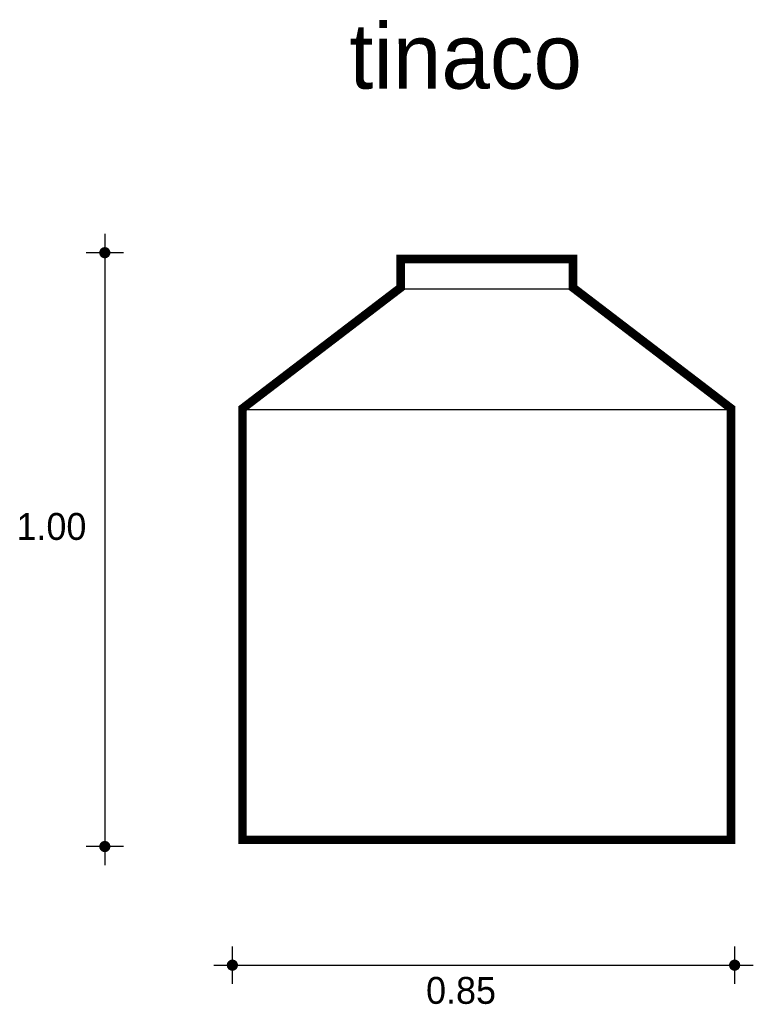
# Model space of a CAD drawing. Extents: x 0.37 to 1.65, y 6.88 to 8.59.
import ezdxf

# ---------------------------------------------------------------- set-up
doc = ezdxf.new("R2010")
doc.units = 0
doc.header["$MEASUREMENT"] = 0
for name, color, linetype in [('BORDE', 2, 'CONTINUOUS'), ('COTAS', 6, 'CONTINUOUS'), ('DIBUJO', 5, 'CONTINUOUS'), ('TEXTO', 4, 'CONTINUOUS')]:
    doc.layers.add(name, color=color, linetype=linetype)

msp = doc.modelspace()

# ---------------------------------------------------------------- linework, layer by layer
at = {"layer": 'BORDE', "const_width": 0.015}
msp.add_lwpolyline([(1.3361, 8.1275), (1.6111, 7.9175), (1.6111, 7.1675), (0.7611, 7.1675), (0.7611, 7.9175), (1.0361, 8.1275), (1.0361, 8.1275), (1.0361, 8.1775), (1.3361, 8.1775)], close=True, dxfattribs=at)
at = {"layer": 'COTAS'}
for p, q in [((0.5215, 8.2209), (0.5215, 7.1235)), ((0.554, 8.1884), (0.4891, 8.1884)), ((0.554, 7.1559), (0.4891, 7.1559)), ((0.7435, 6.9171), (0.7435, 6.9821)), ((1.6173, 6.9171), (1.6173, 6.9821)), ((0.711, 6.9496), (1.6497, 6.9496))]:
    msp.add_line(p, q, dxfattribs=at)
at = {"layer": 'COTAS', "const_width": 0.00974}
for points in [[(0.5167, 8.1884, 1), (0.5264, 8.1884, 1)], [(0.5167, 7.1559, 1), (0.5264, 7.1559, 1)], [(0.7386, 6.9496, 1), (0.7483, 6.9496, 1)], [(1.6124, 6.9496, 1), (1.6221, 6.9496, 1)]]:
    msp.add_lwpolyline(points, format="xyb", close=True, dxfattribs=at)
at = {"layer": 'DIBUJO'}
for p, q in [((1.0389, 8.1755), (1.0389, 8.1255)), ((1.0389, 8.1755), (1.3389, 8.1755)), ((1.3389, 8.1255), (1.3389, 8.1755)), ((1.0389, 8.1255), (0.7639, 7.9155)), ((1.0389, 8.1255), (1.0389, 8.1255)), ((1.0389, 8.1255), (1.3389, 8.1255)), ((1.3389, 8.1255), (1.6139, 7.9155)), ((0.7639, 7.9155), (1.6139, 7.9155)), ((0.7639, 7.1655), (0.7639, 7.9155)), ((1.6139, 7.1655), (1.6139, 7.9155)), ((0.7639, 7.1655), (1.6139, 7.1655))]:
    msp.add_line(p, q, dxfattribs=at)

# ---------------------------------------------------------------- texts
at = {"layer": 'COTAS'}
for s, p in [('1.00', (0.3678, 7.689)), ('0.85', (1.0804, 6.8824))]:
    msp.add_text(s, height=0.04675, dxfattribs=at).set_placement(p)
at = {"layer": 'TEXTO'}
msp.add_text('tinaco', height=0.11349, dxfattribs=at).set_placement((0.9467, 8.4735))

doc.saveas('drawing.dxf')
